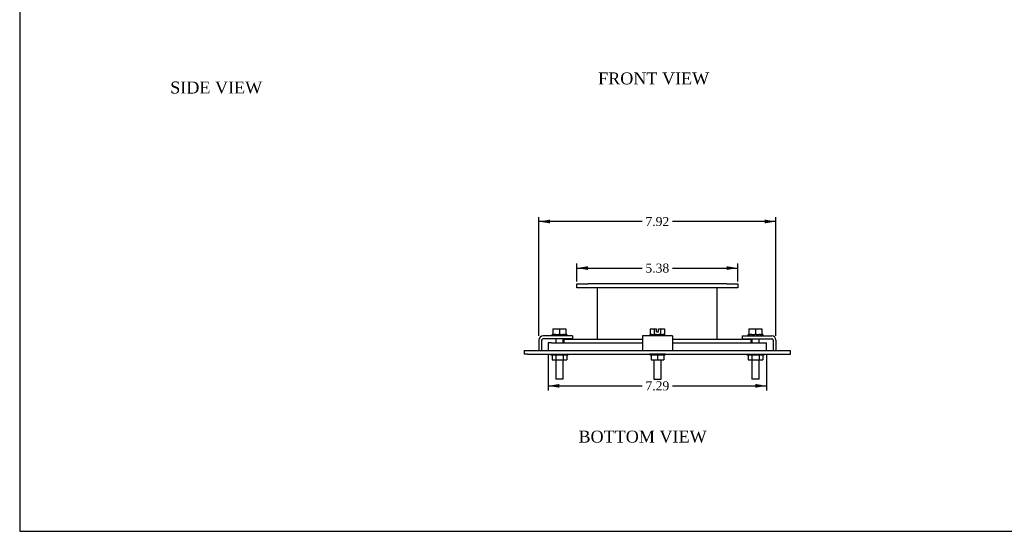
# Model space of a CAD drawing. Header units: inches. Extents: x 0.2 to 65.9, y -0.4 to 43.8.
# Tile 1 of 5: x 0.2 to 33, y 0.1 to 17.2. Entities that reach past the tile are written whole.
import ezdxf
from ezdxf.enums import TextEntityAlignment as Align

# ---------------------------------------------------------------- set-up
doc = ezdxf.new("R2010")
doc.units = ezdxf.units.IN
doc.header["$MEASUREMENT"] = 0
for name, color, linetype in [('COM49377', 7, 'Continuous'), ('COM49380', 7, 'Continuous'), ('COM49383', 7, 'Continuous'), ('COM49386', 7, 'Continuous'), ('COM49388', 7, 'Continuous'), ('Default', 7, 'Continuous'), ('GSK10436', 7, 'Continuous'), ('NTS16535', 7, 'Continuous'), ('SCC18019', 7, 'Continuous'), ('WAL253533', 7, 'Continuous')]:
    doc.layers.add(name, color=color, linetype=linetype)
doc.styles.add('SEACAD_Times_New_Roman', font='times.ttf')
doc.dimstyles.new('HAMMOND_(STH_-_48x32)', dxfattribs={"dimtxt": 0.3, "dimasz": 0.375, "dimexe": 0.15, "dimexo": 0.15, "dimgap": 0.075, "dimtad": 0, "dimtih": 1, "dimtoh": 1, "dimzin": 0, "dimdsep": 46, "dimtxsty": 'SEACAD_Times_New_Roman', "dimblk1": '_SE_FILLED', "dimblk2": '_SE_FILLED', "dimsah": 1, "dimcen": 0.15, "dimadec": 0, "dimazin": 0, "dimtfac": 0.8, "dimtofl": 0, "dimtmove": 0, "dimatfit": 3, "dimfxl": 1, "dimtolj": 1, "dimtzin": 0, "dimarcsym": 0})

# ---------------------------------------------------------------- blocks, each defined once
blk = doc.blocks.new('SE4')
at = {"layer": 'COM49377', "color": 7, "linetype": 'Continuous'}
for p, q in [((19.451, 6.515), (19.451, 8.233)), ((23.451, 6.515), (23.451, 8.233))]:
    blk.add_line(p, q, dxfattribs=at)
at = {"layer": 'COM49380', "color": 7, "linetype": 'Continuous'}
for p, q in [((18.763, 8.358), (19.138, 8.358)), ((18.763, 8.233), (18.763, 8.358)), ((19.138, 8.233), (18.763, 8.233)), ((23.763, 8.358), (19.138, 8.358)), ((23.763, 8.233), (19.138, 8.233)), ((23.763, 8.358), (24.138, 8.358)), ((24.138, 8.233), (23.763, 8.233)), ((24.138, 8.358), (24.138, 8.233))]:
    blk.add_line(p, q, dxfattribs=at)
at = {"layer": 'COM49383', "color": 7, "linetype": 'Continuous'}
for p, q in [((18.326, 6.515), (20.951, 6.515)), ((18.326, 6.515), (18.326, 6.39)), ((18.423, 6.39), (20.678, 6.39)), ((21.951, 6.515), (24.576, 6.515)), ((22.224, 6.39), (24.478, 6.39)), ((24.576, 6.39), (24.576, 6.515))]:
    blk.add_line(p, q, dxfattribs=at)
at = {"layer": 'COM49386', "color": 7, "linetype": 'Continuous'}
for p, q in [((17.01, 6.14), (17.12, 6.14)), ((17.01, 6.14), (17.01, 6.015)), ((17.12, 6.015), (17.01, 6.015)), ((17.12, 6.14), (21.186, 6.14)), ((17.12, 6.015), (21.186, 6.015)), ((21.186, 6.14), (21.716, 6.14)), ((21.716, 6.015), (21.186, 6.015)), ((21.716, 6.14), (25.782, 6.14)), ((21.716, 6.015), (25.782, 6.015)), ((25.782, 6.14), (25.892, 6.14)), ((25.782, 6.015), (25.892, 6.015)), ((25.892, 6.015), (25.892, 6.14))]:
    blk.add_line(p, q, dxfattribs=at)
at = {"layer": 'COM49388', "color": 7, "linetype": 'Continuous'}
for p, q in [((18.618, 6.624), (17.636, 6.624)), ((18.618, 6.624), (18.618, 6.529)), ((21.951, 6.624), (20.951, 6.624)), ((20.951, 6.624), (20.951, 6.481)), ((21.951, 6.624), (21.951, 6.481)), ((24.284, 6.624), (25.266, 6.624)), ((24.284, 6.624), (24.284, 6.529)), ((17.493, 6.481), (17.493, 6.14)), ((17.588, 6.481), (17.588, 6.14)), ((18.618, 6.529), (17.636, 6.529)), ((20.951, 6.481), (20.951, 6.14)), ((21.951, 6.481), (21.951, 6.14)), ((24.284, 6.529), (25.266, 6.529)), ((25.314, 6.481), (25.314, 6.14)), ((25.409, 6.481), (25.409, 6.14))]:
    blk.add_line(p, q, dxfattribs=at)
for centre, radius, start, end in [((17.636, 6.481), 0.143, 90, 180), ((25.266, 6.481), 0.143, 0, 90), ((17.636, 6.481), 0.048, 90, 180), ((25.266, 6.481), 0.048, 0, 90)]:
    blk.add_arc(centre, radius, start, end, dxfattribs=at)
at = {"layer": 'GSK10436', "color": 7, "linetype": 'Continuous'}
for p, q in [((17.915, 6.39), (17.806, 6.39)), ((17.806, 6.39), (17.806, 6.14)), ((17.915, 6.39), (18.423, 6.39)), ((20.678, 6.39), (20.951, 6.39)), ((21.951, 6.39), (22.224, 6.39)), ((24.478, 6.39), (24.987, 6.39)), ((24.987, 6.39), (25.096, 6.39)), ((25.096, 6.14), (25.096, 6.39))]:
    blk.add_line(p, q, dxfattribs=at)
at = {"layer": 'NTS16535', "color": 7, "linetype": 'Continuous'}
for p, q in [((17.9, 6.015), (17.9, 5.985)), ((18.04, 5.985), (17.9, 5.985)), ((17.935, 5.985), (17.935, 5.83)), ((18.04, 6.015), (18.04, 5.985)), ((18.321, 5.985), (18.04, 5.985)), ((18.058, 5.985), (18.058, 5.83)), ((18.304, 5.985), (18.304, 5.83)), ((18.321, 5.985), (18.321, 6.015)), ((18.461, 5.985), (18.321, 5.985)), ((18.427, 5.985), (18.427, 5.83)), ((18.461, 6.015), (18.461, 5.985)), ((21.208, 6.015), (21.208, 5.985)), ((21.451, 5.985), (21.208, 5.985)), ((21.238, 5.985), (21.238, 5.83)), ((21.451, 6.015), (21.451, 5.985)), ((21.451, 5.985), (21.451, 5.83)), ((21.694, 5.985), (21.451, 5.985)), ((21.664, 5.985), (21.664, 5.83)), ((21.694, 6.015), (21.694, 5.985)), ((24.441, 6.015), (24.441, 5.985)), ((24.581, 5.985), (24.441, 5.985)), ((24.475, 5.985), (24.475, 5.83)), ((24.581, 6.015), (24.581, 5.985)), ((24.862, 5.985), (24.581, 5.985)), ((24.598, 5.985), (24.598, 5.83)), ((24.844, 5.985), (24.844, 5.83)), ((24.862, 6.015), (24.862, 5.985)), ((25.002, 5.985), (24.862, 5.985)), ((24.967, 5.985), (24.967, 5.83)), ((25.002, 6.015), (25.002, 5.985)), ((17.935, 5.83), (18.058, 5.83)), ((18.058, 5.83), (18.304, 5.83)), ((18.304, 5.83), (18.427, 5.83)), ((21.238, 5.83), (21.451, 5.83)), ((21.451, 5.83), (21.664, 5.83)), ((24.475, 5.83), (24.598, 5.83)), ((24.598, 5.83), (24.844, 5.83)), ((24.844, 5.83), (24.967, 5.83))]:
    blk.add_line(p, q, dxfattribs=at)
at = {"layer": 'SCC18019', "color": 7, "linetype": 'Continuous'}
for p, q in [((17.966, 6.855), (17.966, 6.674)), ((17.966, 6.855), (18.181, 6.855)), ((17.966, 6.674), (18.009, 6.674)), ((18.082, 6.674), (18.148, 6.674)), ((18.181, 6.855), (18.181, 6.674)), ((18.181, 6.855), (18.396, 6.855)), ((18.213, 6.674), (18.279, 6.674)), ((18.353, 6.674), (18.396, 6.674)), ((18.396, 6.855), (18.396, 6.674)), ((21.21, 6.855), (21.21, 6.674)), ((21.21, 6.855), (21.342, 6.855)), ((21.228, 6.674), (21.231, 6.674)), ((21.299, 6.674), (21.342, 6.674)), ((21.342, 6.855), (21.342, 6.674)), ((21.342, 6.855), (21.417, 6.855)), ((21.342, 6.674), (21.344, 6.674)), ((21.411, 6.674), (21.491, 6.674)), ((21.417, 6.76), (21.417, 6.855)), ((21.417, 6.76), (21.485, 6.76)), ((21.485, 6.855), (21.56, 6.855)), ((21.485, 6.76), (21.485, 6.855)), ((21.558, 6.674), (21.56, 6.674)), ((21.56, 6.855), (21.56, 6.674)), ((21.56, 6.855), (21.692, 6.855)), ((21.56, 6.674), (21.603, 6.674)), ((21.671, 6.674), (21.674, 6.674)), ((21.692, 6.855), (21.692, 6.674)), ((24.506, 6.855), (24.506, 6.674)), ((24.506, 6.855), (24.721, 6.855)), ((24.506, 6.674), (24.549, 6.674)), ((24.623, 6.674), (24.689, 6.674)), ((24.721, 6.855), (24.721, 6.674)), ((24.721, 6.855), (24.936, 6.855)), ((24.754, 6.674), (24.82, 6.674)), ((24.893, 6.674), (24.936, 6.674)), ((24.936, 6.855), (24.936, 6.674)), ((18.059, 6.529), (18.059, 6.39)), ((18.303, 6.39), (18.303, 6.529)), ((24.599, 6.529), (24.599, 6.39)), ((24.843, 6.39), (24.843, 6.529)), ((18.059, 5.83), (18.059, 5.174)), ((18.303, 5.174), (18.303, 5.83)), ((21.329, 5.83), (21.329, 5.174)), ((21.573, 5.174), (21.573, 5.83)), ((24.599, 5.83), (24.599, 5.174)), ((24.843, 5.174), (24.843, 5.83)), ((18.303, 5.174), (18.059, 5.174)), ((21.329, 5.174), (21.573, 5.174)), ((24.843, 5.174), (24.599, 5.174))]:
    blk.add_line(p, q, dxfattribs=at)
at = {"layer": 'WAL253533', "color": 7, "linetype": 'Continuous'}
for p, q in [((17.935, 6.624), (17.935, 6.674)), ((17.955, 6.674), (17.935, 6.674)), ((17.955, 6.674), (17.955, 6.624)), ((17.955, 6.674), (17.966, 6.674)), ((18.009, 6.624), (18.009, 6.674)), ((18.061, 6.674), (18.009, 6.674)), ((18.061, 6.674), (18.061, 6.624)), ((18.061, 6.674), (18.082, 6.674)), ((18.099, 6.674), (18.099, 6.624)), ((18.148, 6.624), (18.148, 6.674)), ((18.213, 6.674), (18.148, 6.674)), ((18.213, 6.674), (18.213, 6.624)), ((18.262, 6.674), (18.262, 6.624)), ((18.279, 6.674), (18.3, 6.674)), ((18.3, 6.624), (18.3, 6.674)), ((18.353, 6.674), (18.3, 6.674)), ((18.353, 6.674), (18.353, 6.624)), ((18.396, 6.674), (18.406, 6.674)), ((18.426, 6.674), (18.406, 6.674)), ((18.406, 6.624), (18.406, 6.674)), ((18.426, 6.674), (18.426, 6.624)), ((21.203, 6.674), (21.201, 6.674)), ((21.201, 6.674), (21.201, 6.624)), ((21.203, 6.674), (21.203, 6.624)), ((21.203, 6.674), (21.228, 6.674)), ((21.231, 6.624), (21.231, 6.674)), ((21.27, 6.674), (21.231, 6.674)), ((21.27, 6.674), (21.27, 6.624)), ((21.27, 6.674), (21.299, 6.674)), ((21.327, 6.674), (21.327, 6.624)), ((21.344, 6.624), (21.344, 6.674)), ((21.405, 6.674), (21.344, 6.674)), ((21.405, 6.674), (21.405, 6.624)), ((21.405, 6.674), (21.411, 6.674)), ((21.42, 6.674), (21.42, 6.624)), ((21.482, 6.674), (21.482, 6.624)), ((21.491, 6.674), (21.497, 6.674)), ((21.497, 6.624), (21.497, 6.674)), ((21.558, 6.674), (21.497, 6.674)), ((21.558, 6.674), (21.558, 6.624)), ((21.575, 6.674), (21.575, 6.624)), ((21.603, 6.674), (21.632, 6.674)), ((21.632, 6.624), (21.632, 6.674)), ((21.671, 6.674), (21.632, 6.674)), ((21.671, 6.674), (21.671, 6.624)), ((21.674, 6.674), (21.699, 6.674)), ((21.699, 6.624), (21.699, 6.674)), ((21.699, 6.674), (21.701, 6.674)), ((21.701, 6.624), (21.701, 6.674)), ((24.476, 6.624), (24.476, 6.674)), ((24.496, 6.674), (24.476, 6.674)), ((24.496, 6.674), (24.496, 6.624)), ((24.496, 6.674), (24.506, 6.674)), ((24.549, 6.624), (24.549, 6.674)), ((24.602, 6.674), (24.549, 6.674)), ((24.602, 6.674), (24.602, 6.624)), ((24.602, 6.674), (24.623, 6.674)), ((24.64, 6.674), (24.64, 6.624)), ((24.689, 6.624), (24.689, 6.674)), ((24.754, 6.674), (24.689, 6.674)), ((24.754, 6.674), (24.754, 6.624)), ((24.803, 6.674), (24.803, 6.624)), ((24.82, 6.674), (24.841, 6.674)), ((24.841, 6.624), (24.841, 6.674)), ((24.893, 6.674), (24.841, 6.674)), ((24.893, 6.674), (24.893, 6.624)), ((24.936, 6.674), (24.947, 6.674)), ((24.947, 6.624), (24.947, 6.674)), ((24.967, 6.674), (24.947, 6.674)), ((24.967, 6.674), (24.967, 6.624))]:
    blk.add_line(p, q, dxfattribs=at)
blk = doc.blocks.new('DMBLK985')
at = {"layer": 'Default', "linetype": 'Continuous', "transparency": 16777216}
for points in [[(18.181, 4.894), (18.181, 5.019), (17.806, 4.956)], [(24.721, 4.894), (25.096, 4.956), (24.721, 5.019)]]:
    blk.add_hatch(color=7, dxfattribs=at).paths.add_polyline_path(points)
at = {"layer": 'Default', "color": 7, "linetype": 'Continuous', "transparency": 16777216}
for p, q in [((17.806, 5.99), (17.806, 4.806)), ((25.096, 5.99), (25.096, 4.806)), ((17.806, 4.956), (20.948, 4.956)), ((21.954, 4.956), (25.096, 4.956))]:
    blk.add_line(p, q, dxfattribs=at)
at = {"layer": 'Default', "color": 7, "linetype": 'Continuous', "transparency": 16777216, "style": 'SEACAD_Times_New_Roman'}
blk.add_text('7.29', height=0.3, dxfattribs=at).set_placement((21.053, 5.106), align=Align.TOP_LEFT)
blk = doc.blocks.new('_SE_FILLED')
at = {"color": 0}
blk.add_line((0, 0), (-1, 0), dxfattribs=at)
blk.add_solid([(0, 0), (-1, -0.1665), (-1, 0.1665), (0, 0)], dxfattribs=at)
blk = doc.blocks.new('DMBLK986')
at = {"layer": 'Default', "linetype": 'Continuous', "transparency": 16777216}
for points in [[(17.868, 10.507), (17.493, 10.444), (17.868, 10.382)], [(25.034, 10.507), (25.034, 10.382), (25.409, 10.444)]]:
    blk.add_hatch(color=7, dxfattribs=at).paths.add_polyline_path(points)
at = {"layer": 'Default', "color": 7, "linetype": 'Continuous', "transparency": 16777216}
for p, q in [((17.493, 6.631), (17.493, 10.594)), ((25.409, 6.631), (25.409, 10.594)), ((20.948, 10.444), (17.493, 10.444)), ((25.409, 10.444), (21.954, 10.444))]:
    blk.add_line(p, q, dxfattribs=at)
at = {"layer": 'Default', "color": 7, "linetype": 'Continuous', "transparency": 16777216, "style": 'SEACAD_Times_New_Roman'}
blk.add_text('7.92', height=0.3, dxfattribs=at).set_placement((21.053, 10.594), align=Align.TOP_LEFT)
blk = doc.blocks.new('DMBLK1003')
at = {"layer": 'Default', "linetype": 'Continuous', "transparency": 16777216}
for points in [[(19.138, 8.951), (18.763, 8.889), (19.138, 8.826)], [(23.763, 8.951), (23.763, 8.826), (24.138, 8.889)]]:
    blk.add_hatch(color=7, dxfattribs=at).paths.add_polyline_path(points)
at = {"layer": 'Default', "color": 7, "linetype": 'Continuous', "transparency": 16777216}
for p, q in [((18.763, 8.445), (18.763, 9.039)), ((18.763, 8.889), (20.948, 8.889)), ((21.954, 8.889), (24.138, 8.889)), ((24.138, 8.445), (24.138, 9.039))]:
    blk.add_line(p, q, dxfattribs=at)
at = {"layer": 'Default', "color": 7, "linetype": 'Continuous', "transparency": 16777216, "style": 'SEACAD_Times_New_Roman'}
blk.add_text('5.38', height=0.3, dxfattribs=at).set_placement((21.053, 9.039), align=Align.TOP_LEFT)
blk = doc.blocks.new('BORDER')
at = {"layer": 'Default', "color": 7, "linetype": 'Continuous'}
for p, q in [((-41.86, 27.86), (-41.86, 0)), ((-41.86, 0), (0, 0))]:
    blk.add_line(p, q, dxfattribs=at)

msp = doc.modelspace()

# ---------------------------------------------------------------- block references
at = {"layer": 'Default', "color": 7, "xscale": 1.57, "yscale": 1.57, "zscale": 1.57}
msp.add_blockref('BORDER', (65.889, 0.099), dxfattribs=at)
at = {"layer": 'Default'}
msp.add_blockref('SE4', (0, 0), dxfattribs=at)

# ---------------------------------------------------------------- texts
at = {"layer": 'Default', "color": 7, "linetype": 'Continuous', "style": 'SEACAD_Times_New_Roman'}
for s, p in [('SIDE VIEW', (5.192, 15.119)), ('FRONT VIEW', (19.472, 15.423)), ('BOTTOM VIEW', (18.817, 3.461))]:
    msp.add_text(s, height=0.4, dxfattribs=at).set_placement(p, align=Align.TOP_LEFT)

# ---------------------------------------------------------------- dimensions: what is measured, and where the dimension line sits
at = {"layer": 'Default', "color": 7, "linetype": 'Continuous'}
for base, p1, p2, angle, picture, middle in [((25.409, 10.444), (25.409, 6.481), (17.493, 6.481), 180, 'DMBLK986', (21.451, 10.444)), ((18.76318587, 8.888963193), (18.76318587, 8.295401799), (24.13818587, 8.295401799), 0, 'DMBLK1003', (21.450685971, 8.888963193)), ((17.806, 4.956), (17.806, 6.14), (25.096, 6.14), 0, 'DMBLK985', (21.451, 4.956))]:
    dim = msp.add_linear_dim(base=base, p1=p1, p2=p2, angle=angle, text='\\A1;<>', dimstyle='HAMMOND_(STH_-_48x32)', dxfattribs=at)
    dim.commit()
    dim.dimension.update_dxf_attribs({"geometry": picture, "text_midpoint": middle, "dimtype": 161})

doc.saveas('drawing.dxf')
